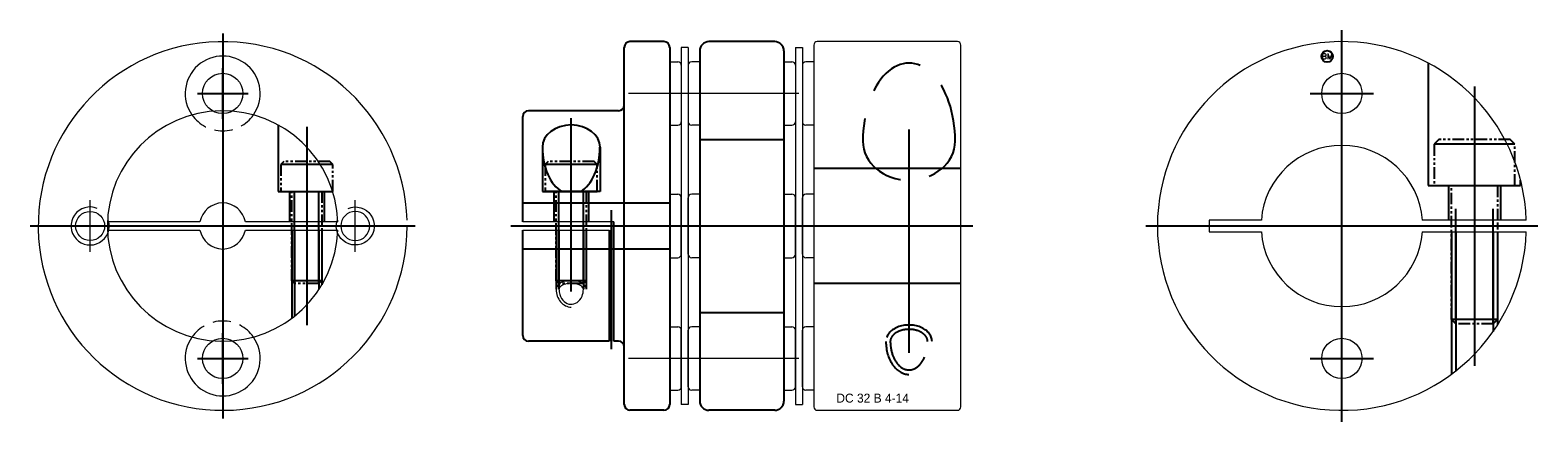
# Model space of a CAD drawing. Extents: x -55 to 75, y 26 to 60.
import ezdxf
from ezdxf.enums import TextEntityAlignment as Align

# ---------------------------------------------------------------- set-up
doc = ezdxf.new("R2010")
doc.units = 0
doc.header["$LTSCALE"] = 8
for name, pattern in [('CENTER', [50.8, 31.75, -6.35, 6.35, -6.35]), ('DASHED', [0.75, 0.5, -0.25]), ('HIDDEN', [9.525, 6.35, -3.175]), ('PHANTOM', [2.5, 1.25, -0.25, 0.25, -0.25, 0.25, -0.25])]:
    doc.linetypes.add(name, pattern=pattern)
doc.layers.get('0').update_dxf_attribs({"linetype": 'CONTINUOUS', "lineweight": 18})
for name, color, linetype in [('BOM', 6, 'CONTINUOUS'), ('CENTER', 1, 'CENTER'), ('CONTINUOUS', 7, 'CONTINUOUS'), ('DOTTED', 2, 'HIDDEN'), ('HIDDEN', 2, 'HIDDEN'), ('PHANTOM', 6, 'PHANTOM')]:
    doc.layers.add(name, color=color, linetype=linetype)
doc.layers.add('THIN', color=3, linetype='CONTINUOUS', lineweight=5)
doc.styles.add('ADESK1', font='romans')

# ---------------------------------------------------------------- blocks, each defined once
blk = doc.blocks.new('T')
at = {"color": 1, "linetype": 'CENTER', "ltscale": 4}
for p, q in [((0, -7.5), (0, 7.5)), ((-7.5, 0), (7.5, 0))]:
    blk.add_line(p, q, dxfattribs=at)
at = {"color": 8}
blk.add_circle((0, 0), 4.2, dxfattribs=at)
blk.add_arc((0, 0), 5.5, 67.9944, 16.7767, dxfattribs=at)
blk = doc.blocks.new('MCLBM2')
blk.add_circle((0, 0), 0.5)
at = {"style": 'ADESK1'}
blk.add_text('BM', height=0.5, dxfattribs=at).set_placement((0, 0), align=Align.MIDDLE)
at = {"style": 'ADESK1', "flags": 1}
for tag, p in [('NAME', (0, -1)), ('SPEC', (0, -3)), ('ENAME', (0, -2)), ('MATERIAL', (0, -4)), ('QTY', (0, -5)), ('WEIGHT', (0, -6)), ('PRICE', (0, -7)), ('REMARK', (0, -8)), ('USER1', (0, -9)), ('USER2', (0, -10)), ('USER3', (0, -11)), ('USER4', (0, -12)), ('USER5', (0, -13)), ('USER6', (0, -14))]:
    blk.add_attdef(tag, p, '', height=0.5, dxfattribs=at)

msp = doc.modelspace()

# ---------------------------------------------------------------- linework, layer by layer
at = {"color": 2, "linetype": 'Continuous'}
for p, q in [((1.6, 58.96), (1, 58.96)), ((1, 58.96), (1, 27.96)), ((1.6, 58.96), (1.6, 27.96)), ((10.9, 58.96), (11.5, 58.96)), ((10.9, 58.96), (10.9, 27.96)), ((11.5, 58.96), (11.5, 27.96)), ((1.6, 27.96), (1, 27.96)), ((10.9, 27.96), (11.5, 27.96))]:
    msp.add_line(p, q, dxfattribs=at)
for p, q in [((12.5, 59.16), (12.5, 27.76)), ((24.95, 59.46), (12.8, 59.46)), ((25.25, 27.76), (25.25, 59.16)), ((-28.79, 43.81), (-36.81, 43.81)), ((-4.85, 43.81), (-12.75, 43.81)), ((74.29, 43.97), (65.28, 43.97)), ((-36.81, 43.11), (-28.79, 43.11)), ((-12.75, 43.11), (-5.25, 43.11)), ((65.28, 42.95), (74.29, 42.95)), ((12.8, 27.46), (24.95, 27.46))]:
    msp.add_line(p, q)
at = {"linetype": 'Continuous'}
for p, q in [((0, 57.71), (0.7, 57.71)), ((2.6, 57.71), (1.9, 57.71)), ((9.9, 57.71), (10.6, 57.71)), ((12.5, 57.71), (11.8, 57.71)), ((1, 57.41), (1, 52.51)), ((1.6, 57.41), (1.6, 52.51)), ((10.9, 57.41), (10.9, 52.51)), ((11.5, 57.41), (11.5, 52.51)), ((0, 52.21), (0.7, 52.21)), ((2.6, 52.21), (1.9, 52.21)), ((9.9, 52.21), (10.6, 52.21)), ((12.5, 52.21), (11.8, 52.21)), ((-9.36, 46.46), (-7.74, 46.46)), ((0, 46.21), (0.7, 46.21)), ((1, 41.01), (1, 45.91)), ((1.6, 41.01), (1.6, 45.91)), ((2.6, 46.21), (1.9, 46.21)), ((9.9, 46.21), (10.6, 46.21)), ((10.9, 41.01), (10.9, 45.91)), ((11.5, 41.01), (11.5, 45.91)), ((12.5, 46.21), (11.8, 46.21)), ((0, 40.71), (0.7, 40.71)), ((2.6, 40.71), (1.9, 40.71)), ((9.9, 40.71), (10.6, 40.71)), ((12.5, 40.71), (11.8, 40.71)), ((0, 34.71), (0.7, 34.71)), ((1, 29.51), (1, 34.41)), ((1.6, 29.51), (1.6, 34.41)), ((2.6, 34.71), (1.9, 34.71)), ((9.9, 34.71), (10.6, 34.71)), ((10.9, 29.51), (10.9, 34.41)), ((11.5, 29.51), (11.5, 34.41)), ((12.5, 34.71), (11.8, 34.71)), ((0, 29.21), (0.7, 29.21)), ((2.6, 29.21), (1.9, 29.21)), ((9.9, 29.21), (10.6, 29.21)), ((12.5, 29.21), (11.8, 29.21))]:
    msp.add_line(p, q, dxfattribs=at)
at = {"color": 1, "linetype": 'CENTER', "ltscale": 0.6}
for p, q in [((11.19, 54.96), (-3.59, 54.96)), ((11.19, 31.96), (-3.59, 31.96))]:
    msp.add_line(p, q, dxfattribs=at)
for points in [[(-40.75, 43.81), (-48.78, 43.81)], [(51.32, 43.97), (46.8, 43.97), (46.8, 42.95), (51.32, 42.95)], [(-48.78, 43.11), (-40.75, 43.11)]]:
    msp.add_lwpolyline(points)
at = {"linetype": 'Continuous'}
for centre in [(-38.78, 54.96), (-38.78, 31.96)]:
    msp.add_circle(centre, 1.75, dxfattribs=at)
for centre in [(58.3, 54.96), (58.3, 31.96)]:
    msp.add_circle(centre, 1.75)
for centre, radius, start, end in [((-38.78, 43.46), 16, 1.8266, 0), ((0.7, 57.41), 0.3, 0, 90), ((1.9, 57.41), 0.3, 90, 180), ((10.6, 57.41), 0.3, 0, 90), ((11.8, 57.41), 0.3, 90, 180), ((0.7, 52.51), 0.3, 270, 0), ((1.9, 52.51), 0.3, 180, 270), ((10.6, 52.51), 0.3, 270, 0), ((11.8, 52.51), 0.3, 180, 270), ((0.7, 45.91), 0.3, 0, 90), ((1.9, 45.91), 0.3, 90, 180), ((10.6, 45.91), 0.3, 0, 90), ((11.8, 45.91), 0.3, 90, 180), ((0.7, 41.01), 0.3, 270, 0), ((1.9, 41.01), 0.3, 180, 270), ((10.6, 41.01), 0.3, 270, 0), ((11.8, 41.01), 0.3, 180, 270), ((0.7, 34.41), 0.3, 0, 90), ((1.9, 34.41), 0.3, 90, 180), ((10.6, 34.41), 0.3, 0, 90), ((11.8, 34.41), 0.3, 90, 180), ((0.7, 29.51), 0.3, 270, 0), ((1.9, 29.51), 0.3, 180, 270), ((10.6, 29.51), 0.3, 270, 0), ((11.8, 29.51), 0.3, 180, 270)]:
    msp.add_arc(centre, radius, start, end, dxfattribs=at)
for centre, radius, start, end in [((12.8, 59.16), 0.3, 90, 180), ((24.95, 59.16), 0.3, 0, 90), ((58.3, 43.46), 16, 1.8266, 358.1734), ((-38.78, 54.96), 3.25, 325.0583, 214.9417), ((-38.78, 43.46), 10, 2.0058, 357.9942), ((58.3, 43.46), 7, 4.1781, 175.8219), ((-38.78, 43.46), 2, 10.0787, 169.9213), ((-38.78, 43.46), 2, 190.0787, 349.9213), ((58.3, 43.46), 7, 184.1781, 355.8219), ((-38.78, 31.96), 3.25, 145.0583, 34.9417), ((12.8, 27.76), 0.3, 180, 270), ((24.95, 27.76), 0.3, 270, 0)]:
    msp.add_arc(centre, radius, start, end)
at = {"color": 8, "linetype": 'DASHED', "ltscale": 0.4}
for centre, start, end in [((-38.78, 54.96), 214.9417, 325.0583), ((-38.78, 31.96), 34.9417, 145.0583)]:
    msp.add_arc(centre, 3.25, start, end, dxfattribs=at)
at = {"ltscale": 0.1}
for points, knots in [([(-7.49, 37.97), (-7.49, 38.01), (-7.5, 38.05), (-7.56, 38.15), (-7.61, 38.2), (-7.75, 38.31), (-7.84, 38.35), (-8.18, 38.48), (-8.48, 38.52), (-8.97, 38.46), (-9.16, 38.4), (-9.43, 38.26), (-9.51, 38.19), (-9.59, 38.06), (-9.61, 38.01), (-9.61, 37.97)], [0, 0, 0, 0, 0.337243, 0.337243, 0.674485, 0.674485, 1.011728, 1.011728, 1.748801, 1.748801, 2.311108, 2.311108, 2.757662, 2.757662, 3.141593, 3.141593, 3.141593, 3.141593]), ([(-9.61, 37.97), (-9.61, 37.81), (-9.58, 37.65), (-9.46, 37.26), (-9.33, 37.05), (-9, 36.76), (-8.8, 36.68), (-8.41, 36.65), (-8.21, 36.71), (-7.86, 36.95), (-7.71, 37.14), (-7.53, 37.55), (-7.49, 37.76), (-7.49, 37.97)], [1.570796, 1.570796, 1.570796, 1.570796, 1.9251, 1.9251, 2.506138, 2.506138, 3.087177, 3.087177, 3.668215, 3.668215, 4.249254, 4.249254, 4.712389, 4.712389, 4.712389, 4.712389])]:
    msp.add_open_spline(points, degree=3, knots=knots, dxfattribs=at)
at = {"layer": 'CENTER'}
for p, q in [((58.3, 26.46), (58.3, 60.46)), ((58.3, 52.21), (58.3, 57.71)), ((55.55, 54.96), (61.05, 54.96)), ((69.8, 55.58), (69.8, 31.33)), ((-31.48, 52.06), (-31.48, 34.86)), ((20.75, 51.82), (20.75, 32.44)), ((-13.8, 43.46), (26.3, 43.46)), ((41.3, 43.46), (75.3, 43.46)), ((58.3, 29.21), (58.3, 34.71)), ((55.55, 31.96), (61.05, 31.96))]:
    msp.add_line(p, q, dxfattribs=at)
at = {"layer": 'CENTER', "linetype": 'Continuous'}
for p, q in [((-38.78, 60.16), (-38.78, 26.76)), ((-38.78, 52.76), (-38.78, 57.16)), ((-40.98, 54.96), (-36.58, 54.96)), ((-8.55, 37.76), (-8.55, 52.81)), ((-5.05, 32.76), (-5.05, 44.83)), ((-55.48, 43.46), (-22.08, 43.46)), ((-38.78, 29.76), (-38.78, 34.16)), ((-40.98, 31.96), (-36.58, 31.96))]:
    msp.add_line(p, q, dxfattribs=at)
at = {"layer": 'CONTINUOUS'}
for p, q in [((-3.95, 27.96), (-3.95, 58.96)), ((-0.5, 59.46), (-3.45, 59.46)), ((0, 58.96), (0, 27.96)), ((9.1, 59.46), (3.4, 59.46)), ((2.6, 58.66), (2.6, 28.26)), ((9.9, 58.66), (9.9, 28.26)), ((-12.75, 43.81), (-12.75, 52.96)), ((-4.45, 53.46), (-12.25, 53.46)), ((-4.85, 33.46), (-4.85, 43.81)), ((-12.75, 33.96), (-12.75, 43.11)), ((-5.25, 43.11), (-5.25, 33.46)), ((-5.25, 33.46), (-12.25, 33.46)), ((-4.45, 33.46), (-4.85, 33.46)), ((-0.5, 27.46), (-3.45, 27.46)), ((9.1, 27.46), (3.4, 27.46))]:
    msp.add_line(p, q, dxfattribs=at)
for centre, radius, start, end in [((-3.45, 58.96), 0.5, 90, 180), ((-0.5, 58.96), 0.5, 0, 90), ((3.4, 58.66), 0.8, 90, 180), ((9.1, 58.66), 0.8, 0, 90), ((-4.45, 53.96), 0.5, 270, 0), ((-12.25, 52.96), 0.5, 90, 180), ((-12.25, 33.96), 0.5, 180, 270), ((-4.45, 32.96), 0.5, 0, 90), ((-3.45, 27.96), 0.5, 180, 270), ((-0.5, 27.96), 0.5, 270, 0), ((3.4, 28.26), 0.8, 180, 270), ((9.1, 28.26), 0.8, 270, 0)]:
    msp.add_arc(centre, radius, start, end, dxfattribs=at)
for major_axis, ratio, start_param, end_param in [((-2.5, 0), 0.775285, 3.141593, 6.283185), ((0, -4.05), 0.61676, 4.712389, 5.952992), ((0, -4.05), 0.61676, 6.613379, 7.853982)]:
    msp.add_ellipse((-8.55, 50.29), major_axis=major_axis, ratio=ratio, start_param=start_param, end_param=end_param, dxfattribs=at)
at = {"layer": 'DOTTED'}
for p, q in [((-12.75, 45.46), (0, 45.46)), ((0, 41.46), (-12.75, 41.46))]:
    msp.add_line(p, q, dxfattribs=at)
at = {"layer": 'HIDDEN'}
for p, q in [((2.6, 50.96), (9.9, 50.96)), ((25.25, 48.46), (12.5, 48.46)), ((-32.98, 46.46), (-32.98, 43.81)), ((-29.98, 46.46), (-29.98, 43.81)), ((-10.05, 46.46), (-10.05, 43.81)), ((-7.05, 46.46), (-7.05, 43.81)), ((67.55, 46.96), (67.55, 43.97)), ((72.05, 46.96), (72.05, 43.97)), ((-32.78, 43.11), (-32.78, 35.46)), ((-32.54, 43.11), (-32.54, 35.65)), ((-30.43, 43.11), (-30.43, 37.97)), ((-30.18, 43.11), (-30.18, 38.36)), ((-9.85, 43.11), (-9.85, 37.97)), ((-9.61, 43.11), (-9.61, 37.97)), ((-7.49, 43.11), (-7.49, 37.97)), ((-7.25, 43.11), (-7.25, 37.97)), ((67.8, 42.95), (67.8, 30.58)), ((68.18, 42.95), (68.18, 30.87)), ((71.42, 42.95), (71.42, 34.3)), ((71.8, 42.95), (71.8, 34.87))]:
    msp.add_line(p, q, dxfattribs=at)
at = {"layer": 'HIDDEN', "extrusion": (-2.99932e-32, -1.22461e-16, -1)}
for p, q in [((25.25, 38.46), (12.5, 38.46)), ((2.6, 35.96), (9.9, 35.96))]:
    msp.add_line(p, q, dxfattribs=at)
at = {"layer": 'HIDDEN'}
for points in [[(65.8, 57.59), (65.8, 46.96), (73.8, 46.96), (73.8, 47.43)], [(-33.98, 52.23), (-33.98, 46.46), (-29.24, 46.46)], [(-11.05, 50.29), (-11.05, 46.46), (-6.31, 46.46)], [(-6.05, 50.29), (-6.05, 46.46), (-10.79, 46.46)]]:
    msp.add_lwpolyline(points, dxfattribs=at)
at = {"layer": 'HIDDEN', "ltscale": 0.1}
for centre, major_axis, ratio, start_param, end_param in [((20.75, 50.82), (0, 6.78), 0.59028, 4.712389, 7.853982), ((20.75, 50.82), (4, 0), 0.847056, 3.141593, 6.283185), ((20.75, 33.44), (2, 0), 0.714435, 0, 3.141593), ((20.75, 33.44), (0, 2.86), 0.699854, 1.570796, 3.141593)]:
    msp.add_ellipse(centre, major_axis=major_axis, ratio=ratio, start_param=start_param, end_param=end_param, dxfattribs=at)
for points, knots in [([(22.37, 33.44), (22.37, 33.57), (22.33, 33.71), (22.15, 33.98), (22.01, 34.11), (21.64, 34.33), (21.41, 34.41), (20.92, 34.5), (20.66, 34.5), (20.16, 34.43), (19.93, 34.36), (19.54, 34.15), (19.39, 34.02), (19.19, 33.75), (19.14, 33.62), (19.13, 33.47), (19.13, 33.46), (19.13, 33.44)], [0, 0, 0, 0, 0.442228, 0.442228, 0.884456, 0.884456, 1.326684, 1.326684, 1.768912, 1.768912, 2.21114, 2.21114, 2.653368, 2.653368, 3.095595, 3.095595, 3.141593, 3.141593, 3.141593, 3.141593]), ([(19.13, 33.44), (19.13, 33.18), (19.16, 32.93), (19.29, 32.29), (19.44, 31.94), (19.82, 31.39), (20.04, 31.19), (20.5, 30.97), (20.73, 30.94), (21.19, 31.03), (21.43, 31.16), (21.85, 31.59), (22.04, 31.9), (22.3, 32.61), (22.37, 33.01), (22.37, 33.43), (22.37, 33.44), (22.37, 33.44)], [1.570796, 1.570796, 1.570796, 1.570796, 1.869927, 1.869927, 2.342335, 2.342335, 2.814744, 2.814744, 3.287152, 3.287152, 3.759561, 3.759561, 4.23197, 4.23197, 4.704378, 4.704378, 4.712389, 4.712389, 4.712389, 4.712389])]:
    msp.add_open_spline(points, degree=3, knots=knots, dxfattribs=at)
at = {"layer": 'PHANTOM'}
for p, q in [((73.3, 50.56), (66.3, 50.56)), ((-29.23, 48.8), (-33.73, 48.8)), ((-6.3, 48.8), (-10.8, 48.8)), ((-32.54, 38.46), (-32.54, 46.46)), ((-30.43, 38.46), (-30.43, 46.46)), ((-9.61, 38.46), (-9.61, 46.46)), ((-7.49, 38.46), (-7.49, 46.46)), ((68.18, 34.96), (68.18, 46.96)), ((71.42, 34.96), (71.42, 46.96)), ((-30.18, 38.7), (-32.78, 38.7)), ((-7.25, 38.7), (-9.85, 38.7)), ((71.8, 35.34), (67.8, 35.34))]:
    msp.add_line(p, q, dxfattribs=at)
at = {"layer": 'PHANTOM', "ltscale": 0.1}
for points in [[(73.3, 46.96), (73.3, 50.56), (72.9, 50.96), (66.7, 50.96), (66.3, 50.56), (66.3, 46.96)], [(-29.23, 46.46), (-29.23, 48.8), (-29.49, 49.06), (-33.47, 49.06), (-33.73, 48.8), (-33.73, 46.46)], [(-6.3, 46.46), (-6.3, 48.8), (-6.56, 49.06), (-10.54, 49.06), (-10.8, 48.8), (-10.8, 46.46)]]:
    msp.add_lwpolyline(points, close=True, dxfattribs=at)
for points in [[(-30.18, 46.46), (-30.18, 38.7), (-30.43, 38.46), (-32.54, 38.46), (-32.78, 38.7), (-32.78, 46.46)], [(-7.25, 46.46), (-7.25, 38.7), (-7.49, 38.46), (-9.61, 38.46), (-9.85, 38.7), (-9.85, 46.46)], [(71.8, 46.96), (71.8, 35.34), (71.42, 34.96), (68.18, 34.96), (67.8, 35.34), (67.8, 46.96)]]:
    msp.add_lwpolyline(points, dxfattribs=at)
at = {"layer": 'THIN', "ltscale": 0.1}
for major_axis, ratio, start_param in [((1.3, 0), 0.595204, 0), ((0, 1.55), 0.840049, 1.570796)]:
    msp.add_ellipse((-8.55, 37.97), major_axis=major_axis, ratio=ratio, start_param=start_param, end_param=3.141593, dxfattribs=at)

# ---------------------------------------------------------------- block references
at = {"linetype": 'Continuous', "yscale": 0.3000000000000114, "zscale": 0.3}
for p, xscale in [((-50.28, 43.46), 0.2999999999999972), ((-27.28, 43.46), -0.2999999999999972)]:
    msp.add_blockref('T', p, dxfattribs=dict(at, xscale=xscale))
at = {"layer": 'BOM'}
msp.add_blockref('MCLBM2', (57.02, 58.18), dxfattribs=at)

# ---------------------------------------------------------------- texts
at = {"ltscale": 0.6, "insert": (14.45, 28.91), "char_height": 0.7776, "attachment_point": 1}
msp.add_mtext('DC 32 B 4-14', dxfattribs=at)

doc.saveas('drawing.dxf')
